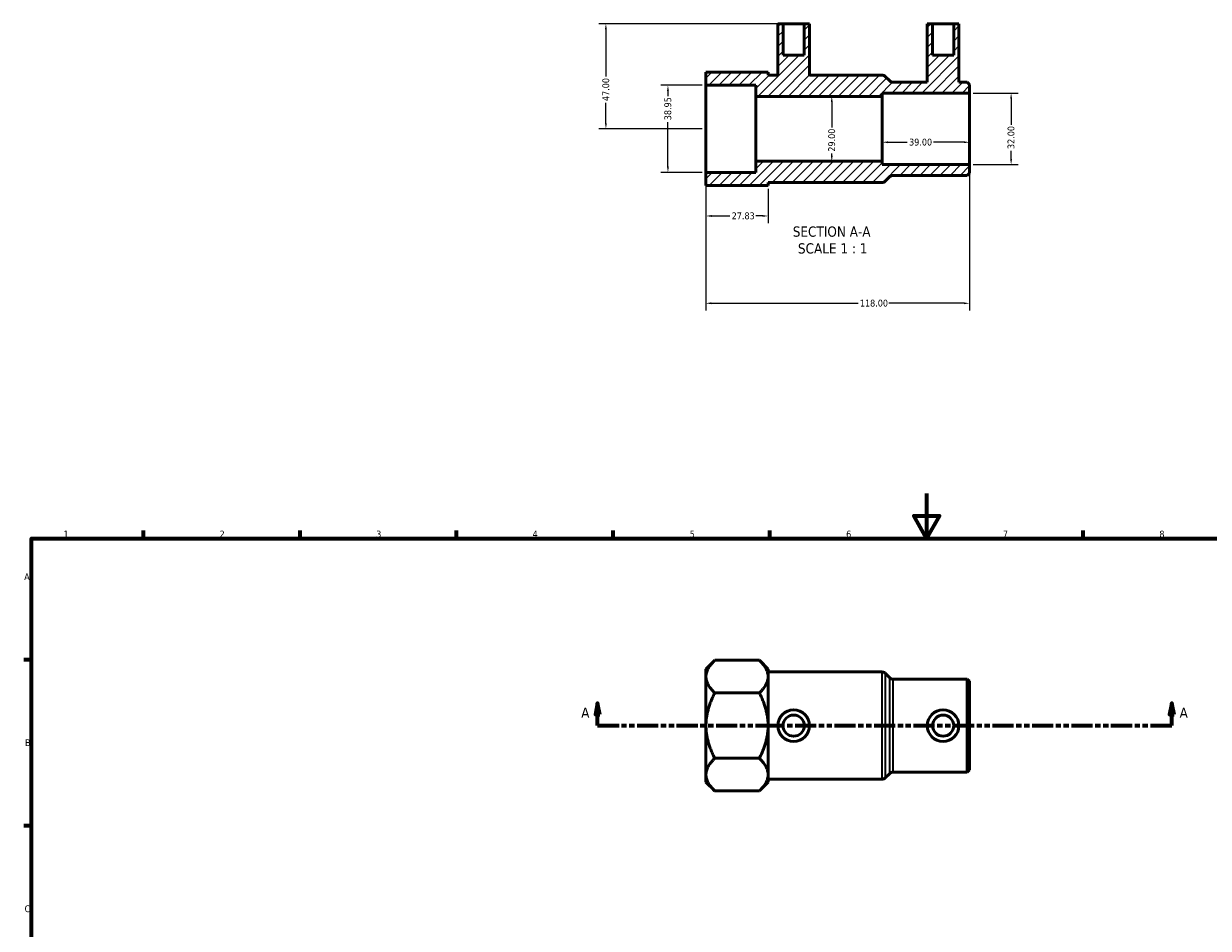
# Model space of a CAD drawing. Header units: millimetres. Extents: x 0 to 907, y 0 to 804.
# Tile 2 of 3: x 17 to 547, y 400 to 804. Entities that reach past the tile are written whole.
import ezdxf

# ---------------------------------------------------------------- set-up
doc = ezdxf.new("R2010")
doc.units = ezdxf.units.MM
doc.linetypes.add('DOUBLE_DASH_CHAIN', pattern=[1.2403, 0.6614, -0.0827, 0.1654, -0.0827, 0.1654, -0.0827])
for name, color, linetype, lineweight in [('Border (ANSI)', 7, 'Continuous', 70), ('Dimension (ANSI)', 7, 'Continuous', 25), ('Hatch (ANSI)', 7, 'Continuous', 18), ('Section Line (ANSI)', 7, 'DOUBLE_DASH_CHAIN', 70), ('Symbol (ANSI)', 7, 'Continuous', 25), ('Visible (ANSI)', 7, 'Continuous', 50), ('Visible Narrow (ANSI)', 7, 'Continuous', 35)]:
    doc.layers.add(name, color=color, linetype=linetype, lineweight=lineweight)
doc.styles.add('Label Text (ANSI)', font='tahoma.ttf')
doc.styles.add('Note Text (ANSI)', font='tahoma.ttf')
doc.dimstyles.new('Default - mm (ANSI)', dxfattribs={"dimtxt": 3.048, "dimasz": 2.5, "dimexe": 3.175, "dimexo": 1.6002, "dimgap": 0.8, "dimtad": 0, "dimtoh": 1, "dimrnd": 1e-08, "dimzin": 4, "dimdsep": 46, "dimtxsty": 'Note Text (ANSI)', "dimcen": 0.09, "dimdle": 10, "dimclrd": 256, "dimclre": 256, "dimclrt": 256, "dimadec": 1, "dimazin": 1, "dimtfac": 1, "dimtofl": 0, "dimtmove": 0, "dimatfit": 3, "dimfxl": 1, "dimtolj": 1, "dimtzin": 4, "dimlwd": -1, "dimlwe": -1, "dimarcsym": 0})

# ---------------------------------------------------------------- blocks, each defined once
blk = doc.blocks.new('Borders Default Border')
at = {"layer": 'Border (ANSI)'}
for p, q in [((70.08, 574), (70.08, 577.45)), ((140.17, 574), (140.17, 577.45)), ((210.25, 574), (210.25, 577.45)), ((280.33, 574), (280.33, 577.45)), ((350.42, 574), (350.42, 577.45)), ((490.58, 574), (490.58, 577.45)), ((20, 519.75), (16.55, 519.75)), ((20, 445.5), (16.55, 445.5))]:
    blk.add_line(p, q, dxfattribs=at)
at = {"layer": 'Border (ANSI)', "flags": 128}
for points in [[(420.5, 594), (420.5, 574), (414.73, 584), (426.27, 584), (420.5, 574)], [(20, 20), (20, 574), (821, 574), (821, 20), (20, 20)]]:
    blk.add_lwpolyline(points, dxfattribs=at)
at = {"layer": 'Border (ANSI)', "char_height": 3.05, "attachment_point": 7, "style": 'Note Text (ANSI)'}
for s, insert in [('1', (34.35, 574.4)), ('2', (104.2, 574.4)), ('3', (174.26, 574.34)), ('4', (244.23, 574.4)), ('5', (314.48, 574.34)), ('6', (384.49, 574.34)), ('7', (454.6, 574.4)), ('8', (524.63, 574.33)), ('A', (16.78, 555.35)), ('B', (17.15, 481.1)), ('C', (16.95, 406.8))]:
    blk.add_mtext(s, dxfattribs=dict(at, insert=insert))
blk = doc.blocks.new('2dTransSection0')
at = {"layer": 'Section Line (ANSI)', "linetype": 'Continuous'}
for p, q in [((273.33, 500.27), (272.33, 495.27)), ((273.33, 495.27), (273.33, 500.27)), ((274.33, 495.27), (273.33, 500.27)), ((530.21, 500.27), (529.21, 495.27)), ((530.21, 495.27), (530.21, 500.27)), ((531.21, 495.27), (530.21, 500.27)), ((272.33, 495.27), (274.33, 495.27)), ((273.33, 490.27), (273.33, 495.27)), ((529.21, 495.27), (531.21, 495.27)), ((530.21, 490.27), (530.21, 495.27)), ((273.33, 490.27), (282.89, 490.27)), ((520.64, 490.27), (530.21, 490.27))]:
    blk.add_line(p, q, dxfattribs=at)
at = {"layer": 'Section Line (ANSI)', "linetype": 'DOUBLE_DASH_CHAIN', "ltscale": 14.242632}
blk.add_line((273.33, 490.27), (530.21, 490.27), dxfattribs=at)
at = {"layer": 'Section Line (ANSI)', "linetype": 'Continuous', "flags": 128}
for points in [[(274.33, 495.27), (273.33, 500.27), (272.33, 495.27), (274.33, 495.27)], [(531.21, 495.27), (530.21, 500.27), (529.21, 495.27), (531.21, 495.27)]]:
    blk.add_lwpolyline(points, dxfattribs=at)
at = {"layer": 'Section Line (ANSI)'}
for points in [[(274.33, 495.27), (273.33, 500.27), (272.33, 495.27), (274.33, 495.27)], [(531.21, 495.27), (530.21, 500.27), (529.21, 495.27), (531.21, 495.27)]]:
    blk.add_solid(points, dxfattribs=at)
at = {"layer": 'Section Line (ANSI)', "char_height": 4.57, "attachment_point": 7, "style": 'Label Text (ANSI)'}
for insert in [(265.97, 493.77), (533.68, 493.77)]:
    blk.add_mtext('A', dxfattribs=dict(at, insert=insert))
blk = doc.blocks.new('*D7')
at = {"layer": 'Defpoints', "color": 0, "transparency": 16777216}
for p in [(321.68, 737.62), (439.68, 741.1), (439.68, 679.1)]:
    blk.add_point(p, dxfattribs=at)
at = {"layer": 'Dimension (ANSI)', "transparency": 16777216}
for p, q in [((439.68, 739.5), (439.68, 675.92)), ((321.68, 736.02), (321.68, 675.92)), ((324.18, 679.1), (389.84, 679.1)), ((437.18, 679.1), (403.52, 679.1))]:
    blk.add_line(p, q, dxfattribs=at)
for points in [[(324.18, 679.51), (324.18, 678.68), (321.68, 679.1)], [(437.18, 679.51), (437.18, 678.68), (439.68, 679.1)]]:
    blk.add_solid(points, dxfattribs=at)
at = {"layer": 'Dimension (ANSI)', "transparency": 16777216, "insert": (390.64, 680.69), "char_height": 3.048, "attachment_point": 1, "style": 'Note Text (ANSI)'}
blk.add_mtext('\\A1;118.00', dxfattribs=at)
blk = doc.blocks.new('*D8')
at = {"layer": 'Defpoints', "color": 0, "transparency": 16777216}
for p in [(356.3, 804.1), (277.02, 757.1), (321.68, 757.1)]:
    blk.add_point(p, dxfattribs=at)
at = {"layer": 'Dimension (ANSI)', "transparency": 16777216}
for p, q in [((354.7, 804.1), (273.84, 804.1)), ((277.02, 801.6), (277.02, 780.48)), ((277.02, 759.6), (277.02, 768.71)), ((320.08, 757.1), (273.84, 757.1))]:
    blk.add_line(p, q, dxfattribs=at)
for points in [[(276.6, 801.6), (277.43, 801.6), (277.02, 804.1)], [(276.6, 759.6), (277.43, 759.6), (277.02, 757.1)]]:
    blk.add_solid(points, dxfattribs=at)
at = {"layer": 'Dimension (ANSI)', "transparency": 16777216, "insert": (275.43, 769.51), "char_height": 3.048, "attachment_point": 1, "rotation": 90, "style": 'Note Text (ANSI)'}
blk.add_mtext('\\A1;47.00', dxfattribs=at)
blk = doc.blocks.new('*D9')
at = {"layer": 'Defpoints', "color": 0, "transparency": 16777216}
for p in [(321.77, 731.8), (349.6, 731.8), (349.6, 718.13)]:
    blk.add_point(p, dxfattribs=at)
at = {"layer": 'Dimension (ANSI)', "transparency": 16777216}
for p, q in [((321.77, 730.2), (321.77, 714.96)), ((349.6, 730.2), (349.6, 714.96)), ((324.27, 718.13), (332.49, 718.13)), ((347.1, 718.13), (344.05, 718.13))]:
    blk.add_line(p, q, dxfattribs=at)
for points in [[(324.27, 718.55), (324.27, 717.72), (321.77, 718.13)], [(347.1, 718.55), (347.1, 717.72), (349.6, 718.13)]]:
    blk.add_solid(points, dxfattribs=at)
at = {"layer": 'Dimension (ANSI)', "transparency": 16777216, "insert": (333.29, 719.73), "char_height": 3.048, "attachment_point": 1, "style": 'Note Text (ANSI)'}
blk.add_mtext('\\A1;27.83', dxfattribs=at)
blk = doc.blocks.new('*D10')
at = {"layer": 'Defpoints', "color": 0, "transparency": 16777216}
for p in [(400.68, 751.1), (400.68, 741.1), (439.68, 741.1)]:
    blk.add_point(p, dxfattribs=at)
at = {"layer": 'Dimension (ANSI)', "transparency": 16777216}
for p, q in [((400.68, 742.7), (400.68, 754.27)), ((439.68, 742.7), (439.68, 754.27)), ((403.18, 751.1), (411.86, 751.1)), ((437.18, 751.1), (423.51, 751.1))]:
    blk.add_line(p, q, dxfattribs=at)
for points in [[(403.18, 751.51), (403.18, 750.68), (400.68, 751.1)], [(437.18, 751.51), (437.18, 750.68), (439.68, 751.1)]]:
    blk.add_solid(points, dxfattribs=at)
at = {"layer": 'Dimension (ANSI)', "transparency": 16777216, "insert": (412.66, 752.69), "char_height": 3.048, "attachment_point": 1, "style": 'Note Text (ANSI)'}
blk.add_mtext('\\A1;39.00', dxfattribs=at)
blk = doc.blocks.new('*D11')
at = {"layer": 'Defpoints', "color": 0, "transparency": 16777216}
for p in [(378.07, 771.6), (378.07, 742.6), (378.07, 742.6)]:
    blk.add_point(p, dxfattribs=at)
at = {"layer": 'Dimension (ANSI)', "transparency": 16777216}
for p, q in [((378.07, 769.1), (378.07, 757.72)), ((378.07, 745.1), (378.07, 746.09))]:
    blk.add_line(p, q, dxfattribs=at)
for points in [[(377.65, 769.1), (378.48, 769.1), (378.07, 771.6)], [(377.65, 745.1), (378.48, 745.1), (378.07, 742.6)]]:
    blk.add_solid(points, dxfattribs=at)
at = {"layer": 'Dimension (ANSI)', "transparency": 16777216, "insert": (376.48, 746.89), "char_height": 3.048, "attachment_point": 1, "rotation": 90, "style": 'Note Text (ANSI)'}
blk.add_mtext('\\A1;29.00', dxfattribs=at)
blk = doc.blocks.new('*D12')
at = {"layer": 'Defpoints', "color": 0, "transparency": 16777216}
for p in [(439.68, 773.1), (439.68, 741.1), (458.29, 741.1)]:
    blk.add_point(p, dxfattribs=at)
at = {"layer": 'Dimension (ANSI)', "transparency": 16777216}
for p, q in [((441.28, 773.1), (461.46, 773.1)), ((458.29, 770.6), (458.29, 758.93)), ((458.29, 743.6), (458.29, 747.27)), ((441.28, 741.1), (461.46, 741.1))]:
    blk.add_line(p, q, dxfattribs=at)
for points in [[(457.87, 770.6), (458.71, 770.6), (458.29, 773.1)], [(457.87, 743.6), (458.71, 743.6), (458.29, 741.1)]]:
    blk.add_solid(points, dxfattribs=at)
at = {"layer": 'Dimension (ANSI)', "transparency": 16777216, "insert": (456.7, 748.07), "char_height": 3.048, "attachment_point": 1, "rotation": 90, "style": 'Note Text (ANSI)'}
blk.add_mtext('\\A1;32.00', dxfattribs=at)
blk = doc.blocks.new('*D13')
at = {"layer": 'Defpoints', "color": 0, "transparency": 16777216}
for p in [(304.77, 776.57), (321.68, 776.57), (321.68, 737.62)]:
    blk.add_point(p, dxfattribs=at)
at = {"layer": 'Dimension (ANSI)', "transparency": 16777216}
for p, q in [((320.08, 776.57), (301.6, 776.57)), ((304.77, 774.07), (304.77, 771.75)), ((304.77, 740.12), (304.77, 760.15)), ((320.08, 737.62), (301.6, 737.62))]:
    blk.add_line(p, q, dxfattribs=at)
for points in [[(304.35, 774.07), (305.19, 774.07), (304.77, 776.57)], [(304.35, 740.12), (305.19, 740.12), (304.77, 737.62)]]:
    blk.add_solid(points, dxfattribs=at)
at = {"layer": 'Dimension (ANSI)', "transparency": 16777216, "insert": (303.18, 760.95), "char_height": 3.048, "attachment_point": 1, "rotation": 90, "style": 'Note Text (ANSI)'}
blk.add_mtext('\\A1;38.95', dxfattribs=at)

msp = doc.modelspace()

# ---------------------------------------------------------------- hatches: boundary and pattern name
at = {"layer": 'Hatch (ANSI)'}
h = msp.add_hatch(dxfattribs=at)
h.set_pattern_fill('ANSI31', color=256, scale=25.4, style=0)
h.set_pattern_definition([(45, (0, 0), (-2.245064, 2.245064), [])])
edge = h.paths.add_edge_path()
edge.add_line((321.769, 731.798), (349.597, 731.798))
edge.add_line((349.597, 731.798), (349.683, 731.884))
edge.add_line((349.683, 731.884), (349.683, 733.098))
edge.add_line((349.683, 733.098), (400.555, 733.098))
edge.add_ellipse((400.555, 735.098), major_axis=(2, 0), ratio=1, start_angle=270, end_angle=315)
edge.add_line((401.969, 733.684), (403.997, 735.712))
edge.add_ellipse((405.411, 734.298), major_axis=(1.414, 1.414), ratio=1, start_angle=45, end_angle=90, ccw=False)
edge.add_line((405.411, 736.298), (438.683, 736.298))
edge.add_line((438.683, 736.298), (439.683, 737.298))
edge.add_line((439.683, 737.298), (439.683, 741.098))
edge.add_line((439.683, 741.098), (400.683, 741.098))
edge.add_line((400.683, 741.098), (400.683, 742.598))
edge.add_line((400.683, 742.598), (344.083, 742.598))
edge.add_line((344.083, 742.598), (344.083, 737.622))
edge.add_line((344.083, 737.622), (321.683, 737.622))
edge.add_line((321.683, 737.622), (321.683, 731.884))
edge.add_line((321.683, 731.884), (321.769, 731.798))
edge = h.paths.add_edge_path()
edge.add_line((356.296, 789.998), (356.296, 804.098))
edge.add_line((356.296, 804.098), (353.936, 804.098))
edge.add_line((353.936, 804.098), (353.936, 781.098))
edge.add_line((353.936, 781.098), (349.683, 781.098))
edge.add_line((349.683, 781.098), (349.683, 782.312))
edge.add_line((349.683, 782.312), (349.597, 782.398))
edge.add_line((349.597, 782.398), (321.769, 782.398))
edge.add_line((321.769, 782.398), (321.683, 782.312))
edge.add_line((321.683, 782.312), (321.683, 776.574))
edge.add_line((321.683, 776.574), (344.083, 776.574))
edge.add_line((344.083, 776.574), (344.083, 771.598))
edge.add_line((344.083, 771.598), (400.683, 771.598))
edge.add_line((400.683, 771.598), (400.683, 773.098))
edge.add_line((400.683, 773.098), (439.683, 773.098))
edge.add_line((439.683, 773.098), (439.683, 776.898))
edge.add_line((439.683, 776.898), (438.683, 777.898))
edge.add_line((438.683, 777.898), (434.963, 777.898))
edge.add_line((434.963, 777.898), (434.963, 804.098))
edge.add_line((434.963, 804.098), (432.603, 804.098))
edge.add_line((432.603, 804.098), (432.603, 789.998))
edge.add_line((432.603, 789.998), (423.163, 789.998))
edge.add_line((423.163, 789.998), (423.163, 804.098))
edge.add_line((423.163, 804.098), (420.803, 804.098))
edge.add_line((420.803, 804.098), (420.803, 777.898))
edge.add_line((420.803, 777.898), (405.411, 777.898))
edge.add_ellipse((405.411, 779.898), major_axis=(-2, 0), ratio=1, start_angle=45, end_angle=90, ccw=False)
edge.add_line((403.997, 778.484), (401.969, 780.512))
edge.add_ellipse((400.555, 779.098), major_axis=(-1.414, 1.414), ratio=1, start_angle=270, end_angle=315)
edge.add_line((400.555, 781.098), (368.096, 781.098))
edge.add_line((368.096, 781.098), (368.096, 804.098))
edge.add_line((368.096, 804.098), (365.736, 804.098))
edge.add_line((365.736, 804.098), (365.736, 789.998))
edge.add_line((365.736, 789.998), (356.296, 789.998))

# ---------------------------------------------------------------- linework, layer by layer
at = {"layer": 'Visible (ANSI)'}
for p, q in [((356.296, 804.098), (353.936, 804.098)), ((353.936, 804.098), (353.936, 781.098)), ((356.296, 789.998), (356.296, 804.098)), ((356.296, 804.098), (365.736, 804.098)), ((368.096, 804.098), (365.736, 804.098)), ((365.736, 804.098), (365.736, 789.998)), ((368.096, 781.098), (368.096, 804.098)), ((423.163, 804.098), (420.803, 804.098)), ((420.803, 804.098), (420.803, 777.898)), ((423.163, 789.998), (423.163, 804.098)), ((423.163, 804.098), (432.603, 804.098)), ((434.963, 804.098), (432.603, 804.098)), ((432.603, 804.098), (432.603, 789.998)), ((434.963, 777.898), (434.963, 804.098)), ((365.736, 789.998), (356.296, 789.998)), ((432.603, 789.998), (423.163, 789.998)), ((321.769, 782.398), (321.683, 782.312)), ((321.683, 782.312), (321.683, 776.574)), ((349.597, 782.398), (321.769, 782.398)), ((349.683, 782.312), (349.597, 782.398)), ((349.683, 781.098), (349.683, 782.312)), ((353.936, 781.098), (349.683, 781.098)), ((400.555, 781.098), (368.096, 781.098)), ((403.997, 778.484), (401.969, 780.512)), ((321.683, 776.574), (344.083, 776.574)), ((321.683, 737.622), (321.683, 776.574)), ((344.083, 776.574), (344.083, 771.598)), ((420.803, 777.898), (405.411, 777.898)), ((438.683, 777.898), (434.963, 777.898)), ((439.683, 776.898), (438.683, 777.898)), ((439.683, 773.098), (439.683, 776.898)), ((344.083, 771.598), (400.683, 771.598)), ((344.083, 742.598), (344.083, 771.598)), ((400.683, 771.598), (400.683, 773.098)), ((400.683, 773.098), (439.683, 773.098)), ((400.683, 742.598), (400.683, 771.598)), ((439.683, 741.098), (439.683, 773.098)), ((400.683, 742.598), (344.083, 742.598)), ((344.083, 742.598), (344.083, 737.622)), ((400.683, 741.098), (400.683, 742.598)), ((344.083, 737.622), (321.683, 737.622)), ((321.683, 737.622), (321.683, 731.884)), ((439.683, 741.098), (400.683, 741.098)), ((438.683, 736.298), (439.683, 737.298)), ((439.683, 737.298), (439.683, 741.098)), ((321.683, 731.884), (321.769, 731.798)), ((321.769, 731.798), (349.597, 731.798)), ((349.597, 731.798), (349.683, 731.884)), ((349.683, 731.884), (349.683, 733.098)), ((349.683, 733.098), (400.555, 733.098)), ((401.969, 733.684), (403.997, 735.712)), ((405.411, 736.298), (438.683, 736.298)), ((321.683, 515.487), (325.683, 519.487)), ((345.683, 519.487), (325.683, 519.487)), ((349.683, 515.487), (345.683, 519.487)), ((321.683, 465.059), (321.683, 515.487)), ((349.683, 515.487), (349.683, 465.059)), ((349.683, 514.273), (400.555, 514.273)), ((403.997, 511.659), (401.969, 513.688)), ((405.411, 511.073), (438.683, 511.073)), ((438.683, 469.473), (438.683, 511.073)), ((439.683, 510.073), (438.683, 511.073)), ((439.683, 510.073), (439.683, 470.473)), ((345.683, 504.88), (325.683, 504.88)), ((345.683, 475.666), (325.683, 475.666)), ((403.997, 468.888), (401.969, 466.859)), ((405.411, 469.473), (438.683, 469.473)), ((439.683, 470.473), (438.683, 469.473)), ((321.683, 465.059), (325.683, 461.059)), ((349.683, 465.059), (345.683, 461.059)), ((349.683, 466.273), (400.555, 466.273)), ((325.683, 461.059), (345.683, 461.059))]:
    msp.add_line(p, q, dxfattribs=at)
for centre, radius in [((361.016, 490.273), 7.08), ((361.016, 490.273), 4.72), ((427.883, 490.273), 7.08), ((427.883, 490.273), 4.72)]:
    msp.add_circle(centre, radius, dxfattribs=at)
for centre, start, end in [((400.555, 779.098), 45, 90), ((405.411, 779.898), 225, 270), ((400.555, 735.098), 270, 315), ((405.411, 734.298), 90, 135), ((400.555, 512.273), 45, 90), ((405.411, 513.073), 225, 270), ((400.555, 468.273), 270, 315), ((405.411, 467.473), 90, 135)]:
    msp.add_arc(centre, 2, start, end, dxfattribs=at)
for points in [[(325.683, 504.88), (318.379, 512.184), (325.683, 519.487)], [(345.683, 519.487), (352.986, 512.184), (345.683, 504.88)], [(325.683, 475.666), (318.379, 490.273), (325.683, 504.88)], [(345.683, 504.88), (352.986, 490.273), (345.683, 475.666)], [(325.683, 461.059), (318.379, 468.363), (325.683, 475.666)], [(345.683, 475.666), (352.986, 468.363), (345.683, 461.059)]]:
    msp.add_rational_spline(points, [1, 1.15470053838, 1], degree=2, dxfattribs=at)
at = {"layer": 'Visible Narrow (ANSI)'}
for p, q in [((400.555, 466.569), (400.555, 513.978)), ((401.969, 513.399), (401.969, 467.148)), ((403.997, 469.151), (403.997, 511.396)), ((405.411, 510.817), (405.411, 469.73))]:
    msp.add_line(p, q, dxfattribs=at)

# ---------------------------------------------------------------- block references
msp.add_blockref('Borders Default Border', (0, 0))
at = {"layer": 'Section Line (ANSI)'}
msp.add_blockref('2dTransSection0', (0, 0), dxfattribs=at)

# ---------------------------------------------------------------- texts
at = {"layer": 'Symbol (ANSI)', "char_height": 4.572, "attachment_point": 7, "style": 'Label Text (ANSI)'}
for s, insert in [('SECTION A-A', (360.607, 708.784)), ('SCALE 1 : 1', (362.926, 701.271))]:
    msp.add_mtext(s, dxfattribs=dict(at, insert=insert))

# ---------------------------------------------------------------- dimensions: what is measured, and where the dimension line sits
at = {"layer": 'Dimension (ANSI)'}
for base, p1, p2, angle, override, picture, middle in [((277.016, 757.098), (356.296, 804.098), (321.683, 757.098), 90, {"dimgap": 0.8, "dimtoh": 0, "dimdec": 2, "dimtol": 0, "dimlim": 0, "dimtp": 0, "dimtm": 0, "dimtdec": 2, "dimatfit": 1}, '*D8', (277.016, 774.598)), ((304.77, 776.574), (321.683, 737.622), (321.683, 776.574), 90, {"dimgap": 0.8, "dimtoh": 0, "dimdec": 2, "dimtol": 0, "dimlim": 0, "dimtp": 0, "dimtm": 0, "dimtdec": 2, "dimatfit": 1}, '*D13', (304.77, 765.95)), ((378.066, 742.598), (378.066, 771.598), (378.066, 742.598), 270, {"dimgap": 0.8, "dimtoh": 0, "dimdec": 2, "dimse1": 1, "dimse2": 1, "dimtol": 0, "dimlim": 0, "dimtp": 0, "dimtm": 0, "dimtdec": 2, "dimatfit": 1}, '*D11', (378.066, 751.907)), ((458.288, 741.098), (439.683, 773.098), (439.683, 741.098), 270, {"dimgap": 0.8, "dimtoh": 0, "dimdec": 2, "dimtol": 0, "dimlim": 0, "dimtp": 0, "dimtm": 0, "dimtdec": 2, "dimatfit": 1}, '*D12', (458.288, 753.098)), ((400.683, 751.098), (439.683, 741.098), (400.683, 741.098), 180, {"dimgap": 0.8, "dimtoh": 0, "dimdec": 2, "dimtol": 0, "dimlim": 0, "dimtp": 0, "dimtm": 0, "dimtdec": 2, "dimatfit": 1}, '*D10', (417.683, 751.098)), ((439.683, 679.098), (321.683, 737.622), (439.683, 741.098), 180, {"dimgap": 0.8, "dimtoh": 0, "dimdec": 2, "dimtol": 0, "dimlim": 0, "dimtp": 0, "dimtm": 0, "dimtdec": 2, "dimatfit": 1}, '*D7', (396.683, 679.098)), ((349.597, 718.132), (321.769, 731.798), (349.597, 731.798), 180, {"dimgap": 0.8, "dimtoh": 0, "dimdec": 2, "dimtol": 0, "dimlim": 0, "dimtp": 0, "dimtm": 0, "dimtdec": 2, "dimatfit": 1}, '*D9', (338.269, 718.132))]:
    dim = msp.add_linear_dim(base=base, p1=p1, p2=p2, angle=angle, dimstyle='Default - mm (ANSI)', override=override, dxfattribs=at)
    dim.commit()
    dim.dimension.update_dxf_attribs({"geometry": picture, "text_midpoint": middle, "dimtype": 160})

doc.saveas('drawing.dxf')
